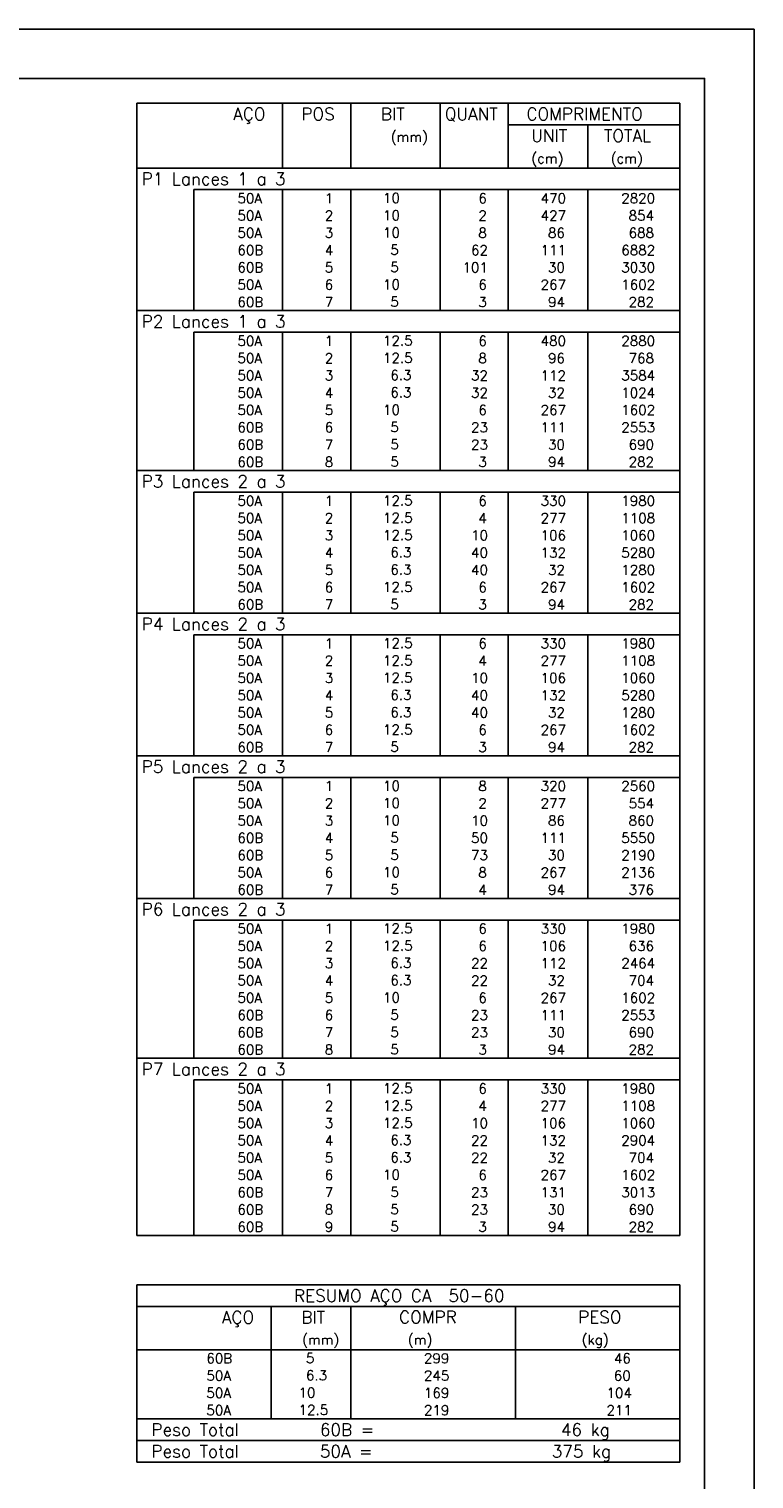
# Model space of a CAD drawing. Extents: x 0 to 84.1, y 0 to 59.4.
# Tile 6 of 6: x 69.4 to 84.1, y 30 to 59.4. Entities that reach past the tile are written whole.
import ezdxf

# ---------------------------------------------------------------- set-up
doc = ezdxf.new("R2010")
doc.units = 0
doc.header["$MEASUREMENT"] = 0
doc.layers.add('2', color=2, linetype='CONTINUOUS')
doc.styles.get("Standard").update_dxf_attribs({"font": 'ROMANS.SHX'})

msp = doc.modelspace()

# ---------------------------------------------------------------- linework, layer by layer
at = {"layer": '2', "linetype": 'Continuous'}
for p, q in [((84.100006, 59.400002), (0, 59.400002)), ((84.100006, 0), (84.100006, 59.400002)), ((71.6, 57.897504), (71.6, 56.585004)), ((71.6, 57.897504), (82.6, 57.897504)), ((74.55, 56.585004), (74.55, 57.897504)), ((75.93, 56.585004), (75.93, 57.897504)), ((77.74, 56.585004), (77.74, 57.897504)), ((79.12, 56.585004), (79.12, 57.897504)), ((82.6, 57.897504), (82.6, 56.585004)), ((79.12, 57.460004), (82.6, 57.460004)), ((80.73, 56.585004), (80.73, 57.460004)), ((71.6, 56.585004), (82.6, 56.585004)), ((71.6, 56.147504), (71.6, 56.585004)), ((71.6, 56.585004), (82.6, 56.585004)), ((82.6, 56.147504), (82.6, 56.585004)), ((71.6, 55.797504), (71.6, 56.147504)), ((82.6, 56.147504), (72.75, 56.147504)), ((72.75, 56.147504), (72.75, 55.797504)), ((74.55, 56.147504), (74.55, 55.797504)), ((75.93, 56.147504), (75.93, 55.797504)), ((77.74, 56.147504), (77.74, 55.797504)), ((79.12, 56.147504), (79.12, 55.797504)), ((80.73, 56.147504), (80.73, 55.797504)), ((82.6, 55.797504), (82.6, 56.147504)), ((71.6, 55.447504), (71.6, 55.797504)), ((72.75, 55.797504), (72.75, 55.447504)), ((74.55, 55.797504), (74.55, 55.447504)), ((75.93, 55.797504), (75.93, 55.447504)), ((77.74, 55.797504), (77.74, 55.447504)), ((79.12, 55.797504), (79.12, 55.447504)), ((80.73, 55.797504), (80.73, 55.447504)), ((82.6, 55.447504), (82.6, 55.797504)), ((71.6, 55.097504), (71.6, 55.447504)), ((72.75, 55.447504), (72.75, 55.097504)), ((74.55, 55.447504), (74.55, 55.097504)), ((75.93, 55.447504), (75.93, 55.097504)), ((77.74, 55.447504), (77.74, 55.097504)), ((79.12, 55.447504), (79.12, 55.097504)), ((80.73, 55.447504), (80.73, 55.097504)), ((82.6, 55.097504), (82.6, 55.447504)), ((71.6, 54.747504), (71.6, 55.097504)), ((72.75, 55.097504), (72.75, 54.747504)), ((74.55, 55.097504), (74.55, 54.747504)), ((75.93, 55.097504), (75.93, 54.747504)), ((77.74, 55.097504), (77.74, 54.747504)), ((79.12, 55.097504), (79.12, 54.747504)), ((80.73, 55.097504), (80.73, 54.747504)), ((82.6, 54.747504), (82.6, 55.097504)), ((71.6, 54.397504), (71.6, 54.747504)), ((72.75, 54.747504), (72.75, 54.397504)), ((74.55, 54.747504), (74.55, 54.397504)), ((75.93, 54.747504), (75.93, 54.397504)), ((77.74, 54.747504), (77.74, 54.397504)), ((79.12, 54.747504), (79.12, 54.397504)), ((80.73, 54.747504), (80.73, 54.397504)), ((82.6, 54.397504), (82.6, 54.747504)), ((71.6, 54.047504), (71.6, 54.397504)), ((72.75, 54.397504), (72.75, 54.047504)), ((74.55, 54.397504), (74.55, 54.047504)), ((75.93, 54.397504), (75.93, 54.047504)), ((77.74, 54.397504), (77.74, 54.047504)), ((79.12, 54.397504), (79.12, 54.047504)), ((80.73, 54.397504), (80.73, 54.047504)), ((82.6, 54.047504), (82.6, 54.397504)), ((71.6, 53.697504), (71.6, 54.047504)), ((72.75, 54.047504), (72.75, 53.697504)), ((74.55, 54.047504), (74.55, 53.697504)), ((75.93, 54.047504), (75.93, 53.697504)), ((77.74, 54.047504), (77.74, 53.697504)), ((79.12, 54.047504), (79.12, 53.697504)), ((80.73, 54.047504), (80.73, 53.697504)), ((82.6, 53.697504), (82.6, 54.047504)), ((71.6, 53.260004), (71.6, 53.697504)), ((71.6, 53.697504), (82.6, 53.697504)), ((82.6, 53.260004), (82.6, 53.697504)), ((71.6, 52.910004), (71.6, 53.260004)), ((82.6, 53.260004), (72.75, 53.260004)), ((72.75, 53.260004), (72.75, 52.910004)), ((74.55, 53.260004), (74.55, 52.910004)), ((75.93, 53.260004), (75.93, 52.910004)), ((77.74, 53.260004), (77.74, 52.910004)), ((79.12, 53.260004), (79.12, 52.910004)), ((80.73, 53.260004), (80.73, 52.910004)), ((82.6, 52.910004), (82.6, 53.260004)), ((71.6, 52.560004), (71.6, 52.910004)), ((72.75, 52.910004), (72.75, 52.560004)), ((74.55, 52.910004), (74.55, 52.560004)), ((75.93, 52.910004), (75.93, 52.560004)), ((77.74, 52.910004), (77.74, 52.560004)), ((79.12, 52.910004), (79.12, 52.560004)), ((80.73, 52.910004), (80.73, 52.560004)), ((82.6, 52.560004), (82.6, 52.910004)), ((71.6, 52.210004), (71.6, 52.560004)), ((72.75, 52.560004), (72.75, 52.210004)), ((74.55, 52.560004), (74.55, 52.210004)), ((75.93, 52.560004), (75.93, 52.210004)), ((77.74, 52.560004), (77.74, 52.210004)), ((79.12, 52.560004), (79.12, 52.210004)), ((80.73, 52.560004), (80.73, 52.210004)), ((82.6, 52.210004), (82.6, 52.560004)), ((71.6, 51.860005), (71.6, 52.210004)), ((72.75, 52.210004), (72.75, 51.860005)), ((74.55, 52.210004), (74.55, 51.860005)), ((75.93, 52.210004), (75.93, 51.860005)), ((77.74, 52.210004), (77.74, 51.860005)), ((79.12, 52.210004), (79.12, 51.860005)), ((80.73, 52.210004), (80.73, 51.860005)), ((82.6, 51.860005), (82.6, 52.210004)), ((71.6, 51.510005), (71.6, 51.860005)), ((72.75, 51.860005), (72.75, 51.510005)), ((74.55, 51.860005), (74.55, 51.510005)), ((75.93, 51.860005), (75.93, 51.510005)), ((77.74, 51.860005), (77.74, 51.510005)), ((79.12, 51.860005), (79.12, 51.510005)), ((80.73, 51.860005), (80.73, 51.510005)), ((82.6, 51.510005), (82.6, 51.860005)), ((71.6, 51.160005), (71.6, 51.510005)), ((72.75, 51.510005), (72.75, 51.160005)), ((74.55, 51.510005), (74.55, 51.160005)), ((75.93, 51.510005), (75.93, 51.160005)), ((77.74, 51.510005), (77.74, 51.160005)), ((79.12, 51.510005), (79.12, 51.160005)), ((80.73, 51.510005), (80.73, 51.160005)), ((82.6, 51.160005), (82.6, 51.510005)), ((71.6, 50.810005), (71.6, 51.160005)), ((72.75, 51.160005), (72.75, 50.810005)), ((74.55, 51.160005), (74.55, 50.810005)), ((75.93, 51.160005), (75.93, 50.810005)), ((77.74, 51.160005), (77.74, 50.810005)), ((79.12, 51.160005), (79.12, 50.810005)), ((80.73, 51.160005), (80.73, 50.810005)), ((82.6, 50.810005), (82.6, 51.160005)), ((71.6, 50.460005), (71.6, 50.810005)), ((72.75, 50.810005), (72.75, 50.460005)), ((74.55, 50.810005), (74.55, 50.460005)), ((75.93, 50.810005), (75.93, 50.460005)), ((77.74, 50.810005), (77.74, 50.460005)), ((79.12, 50.810005), (79.12, 50.460005)), ((80.73, 50.810005), (80.73, 50.460005)), ((82.6, 50.460005), (82.6, 50.810005)), ((71.6, 50.022505), (71.6, 50.460005)), ((71.6, 50.460005), (82.6, 50.460005)), ((82.6, 50.022505), (82.6, 50.460005)), ((71.6, 49.672505), (71.6, 50.022505)), ((82.6, 50.022505), (72.75, 50.022505)), ((72.75, 50.022505), (72.75, 49.672505)), ((74.55, 50.022505), (74.55, 49.672505)), ((75.93, 50.022505), (75.93, 49.672505)), ((77.74, 50.022505), (77.74, 49.672505)), ((79.12, 50.022505), (79.12, 49.672505)), ((80.73, 50.022505), (80.73, 49.672505)), ((82.6, 49.672505), (82.6, 50.022505)), ((71.6, 49.322505), (71.6, 49.672505)), ((72.75, 49.672505), (72.75, 49.322505)), ((74.55, 49.672505), (74.55, 49.322505)), ((75.93, 49.672505), (75.93, 49.322505)), ((77.74, 49.672505), (77.74, 49.322505)), ((79.12, 49.672505), (79.12, 49.322505)), ((80.73, 49.672505), (80.73, 49.322505)), ((82.6, 49.322505), (82.6, 49.672505)), ((71.6, 48.972505), (71.6, 49.322505)), ((72.75, 49.322505), (72.75, 48.972505)), ((74.55, 49.322505), (74.55, 48.972505)), ((75.93, 49.322505), (75.93, 48.972505)), ((77.74, 49.322505), (77.74, 48.972505)), ((79.12, 49.322505), (79.12, 48.972505)), ((80.73, 49.322505), (80.73, 48.972505)), ((82.6, 48.972505), (82.6, 49.322505)), ((71.6, 48.622505), (71.6, 48.972505)), ((72.75, 48.972505), (72.75, 48.622505)), ((74.55, 48.972505), (74.55, 48.622505)), ((75.93, 48.972505), (75.93, 48.622505)), ((77.74, 48.972505), (77.74, 48.622505)), ((79.12, 48.972505), (79.12, 48.622505)), ((80.73, 48.972505), (80.73, 48.622505)), ((82.6, 48.622505), (82.6, 48.972505)), ((71.6, 48.272505), (71.6, 48.622505)), ((72.75, 48.622505), (72.75, 48.272505)), ((74.55, 48.622505), (74.55, 48.272505)), ((75.93, 48.622505), (75.93, 48.272505)), ((77.74, 48.622505), (77.74, 48.272505)), ((79.12, 48.622505), (79.12, 48.272505)), ((80.73, 48.622505), (80.73, 48.272505)), ((82.6, 48.272505), (82.6, 48.622505)), ((71.6, 47.922506), (71.6, 48.272505)), ((72.75, 48.272505), (72.75, 47.922506)), ((74.55, 48.272505), (74.55, 47.922506)), ((75.93, 48.272505), (75.93, 47.922506)), ((77.74, 48.272505), (77.74, 47.922506)), ((79.12, 48.272505), (79.12, 47.922506)), ((80.73, 48.272505), (80.73, 47.922506)), ((82.6, 47.922506), (82.6, 48.272505)), ((71.6, 47.572506), (71.6, 47.922506)), ((72.75, 47.922506), (72.75, 47.572506)), ((74.55, 47.922506), (74.55, 47.572506)), ((75.93, 47.922506), (75.93, 47.572506)), ((77.74, 47.922506), (77.74, 47.572506)), ((79.12, 47.922506), (79.12, 47.572506)), ((80.73, 47.922506), (80.73, 47.572506)), ((82.6, 47.572506), (82.6, 47.922506)), ((71.6, 47.135006), (71.6, 47.572506)), ((71.6, 47.572506), (82.6, 47.572506)), ((82.6, 47.135006), (82.6, 47.572506)), ((71.6, 46.785006), (71.6, 47.135006)), ((82.6, 47.135006), (72.75, 47.135006)), ((72.75, 47.135006), (72.75, 46.785006)), ((74.55, 47.135006), (74.55, 46.785006)), ((75.93, 47.135006), (75.93, 46.785006)), ((77.74, 47.135006), (77.74, 46.785006)), ((79.12, 47.135006), (79.12, 46.785006)), ((80.73, 47.135006), (80.73, 46.785006)), ((82.6, 46.785006), (82.6, 47.135006)), ((71.6, 46.435006), (71.6, 46.785006)), ((72.75, 46.785006), (72.75, 46.435006)), ((74.55, 46.785006), (74.55, 46.435006)), ((75.93, 46.785006), (75.93, 46.435006)), ((77.74, 46.785006), (77.74, 46.435006)), ((79.12, 46.785006), (79.12, 46.435006)), ((80.73, 46.785006), (80.73, 46.435006)), ((82.6, 46.435006), (82.6, 46.785006)), ((71.6, 46.085006), (71.6, 46.435006)), ((72.75, 46.435006), (72.75, 46.085006)), ((74.55, 46.435006), (74.55, 46.085006)), ((75.93, 46.435006), (75.93, 46.085006)), ((77.74, 46.435006), (77.74, 46.085006)), ((79.12, 46.435006), (79.12, 46.085006)), ((80.73, 46.435006), (80.73, 46.085006)), ((82.6, 46.085006), (82.6, 46.435006)), ((71.6, 45.735006), (71.6, 46.085006)), ((72.75, 46.085006), (72.75, 45.735006)), ((74.55, 46.085006), (74.55, 45.735006)), ((75.93, 46.085006), (75.93, 45.735006)), ((77.74, 46.085006), (77.74, 45.735006)), ((79.12, 46.085006), (79.12, 45.735006)), ((80.73, 46.085006), (80.73, 45.735006)), ((82.6, 45.735006), (82.6, 46.085006)), ((71.6, 45.385006), (71.6, 45.735006)), ((72.75, 45.735006), (72.75, 45.385006)), ((74.55, 45.735006), (74.55, 45.385006)), ((75.93, 45.735006), (75.93, 45.385006)), ((77.74, 45.735006), (77.74, 45.385006)), ((79.12, 45.735006), (79.12, 45.385006)), ((80.73, 45.735006), (80.73, 45.385006)), ((82.6, 45.385006), (82.6, 45.735006)), ((71.6, 45.035006), (71.6, 45.385006)), ((72.75, 45.385006), (72.75, 45.035006)), ((74.55, 45.385006), (74.55, 45.035006)), ((75.93, 45.385006), (75.93, 45.035006)), ((77.74, 45.385006), (77.74, 45.035006)), ((79.12, 45.385006), (79.12, 45.035006)), ((80.73, 45.385006), (80.73, 45.035006)), ((82.6, 45.035006), (82.6, 45.385006)), ((71.6, 44.685006), (71.6, 45.035006)), ((72.75, 45.035006), (72.75, 44.685006)), ((74.55, 45.035006), (74.55, 44.685006)), ((75.93, 45.035006), (75.93, 44.685006)), ((77.74, 45.035006), (77.74, 44.685006)), ((79.12, 45.035006), (79.12, 44.685006)), ((80.73, 45.035006), (80.73, 44.685006)), ((82.6, 44.685006), (82.6, 45.035006)), ((71.6, 44.247506), (71.6, 44.685006)), ((71.6, 44.685006), (82.6, 44.685006)), ((82.6, 44.247506), (82.6, 44.685006)), ((71.6, 43.897506), (71.6, 44.247506)), ((82.6, 44.247506), (72.75, 44.247506)), ((72.75, 44.247506), (72.75, 43.897506)), ((74.55, 44.247506), (74.55, 43.897506)), ((75.93, 44.247506), (75.93, 43.897506)), ((77.74, 44.247506), (77.74, 43.897506)), ((79.12, 44.247506), (79.12, 43.897506)), ((80.73, 44.247506), (80.73, 43.897506)), ((82.6, 43.897506), (82.6, 44.247506)), ((71.6, 43.547506), (71.6, 43.897506)), ((72.75, 43.897506), (72.75, 43.547506)), ((74.55, 43.897506), (74.55, 43.547506)), ((75.93, 43.897506), (75.93, 43.547506)), ((77.74, 43.897506), (77.74, 43.547506)), ((79.12, 43.897506), (79.12, 43.547506)), ((80.73, 43.897506), (80.73, 43.547506)), ((82.6, 43.547506), (82.6, 43.897506)), ((71.6, 43.197507), (71.6, 43.547506)), ((72.75, 43.547506), (72.75, 43.197507)), ((74.55, 43.547506), (74.55, 43.197507)), ((75.93, 43.547506), (75.93, 43.197507)), ((77.74, 43.547506), (77.74, 43.197507)), ((79.12, 43.547506), (79.12, 43.197507)), ((80.73, 43.547506), (80.73, 43.197507)), ((82.6, 43.197507), (82.6, 43.547506)), ((71.6, 42.847507), (71.6, 43.197507)), ((72.75, 43.197507), (72.75, 42.847507)), ((74.55, 43.197507), (74.55, 42.847507)), ((75.93, 43.197507), (75.93, 42.847507)), ((77.74, 43.197507), (77.74, 42.847507)), ((79.12, 43.197507), (79.12, 42.847507)), ((80.73, 43.197507), (80.73, 42.847507)), ((82.6, 42.847507), (82.6, 43.197507)), ((71.6, 42.497507), (71.6, 42.847507)), ((72.75, 42.847507), (72.75, 42.497507)), ((74.55, 42.847507), (74.55, 42.497507)), ((75.93, 42.847507), (75.93, 42.497507)), ((77.74, 42.847507), (77.74, 42.497507)), ((79.12, 42.847507), (79.12, 42.497507)), ((80.73, 42.847507), (80.73, 42.497507)), ((82.6, 42.497507), (82.6, 42.847507)), ((71.6, 42.147507), (71.6, 42.497507)), ((72.75, 42.497507), (72.75, 42.147507)), ((74.55, 42.497507), (74.55, 42.147507)), ((75.93, 42.497507), (75.93, 42.147507)), ((77.74, 42.497507), (77.74, 42.147507)), ((79.12, 42.497507), (79.12, 42.147507)), ((80.73, 42.497507), (80.73, 42.147507)), ((82.6, 42.147507), (82.6, 42.497507)), ((71.6, 41.797507), (71.6, 42.147507)), ((72.75, 42.147507), (72.75, 41.797507)), ((74.55, 42.147507), (74.55, 41.797507)), ((75.93, 42.147507), (75.93, 41.797507)), ((77.74, 42.147507), (77.74, 41.797507)), ((79.12, 42.147507), (79.12, 41.797507)), ((80.73, 42.147507), (80.73, 41.797507)), ((82.6, 41.797507), (82.6, 42.147507)), ((71.6, 41.360007), (71.6, 41.797507)), ((71.6, 41.797507), (82.6, 41.797507)), ((82.6, 41.360007), (82.6, 41.797507)), ((71.6, 41.010007), (71.6, 41.360007)), ((82.6, 41.360007), (72.75, 41.360007)), ((72.75, 41.360007), (72.75, 41.010007)), ((74.55, 41.360007), (74.55, 41.010007)), ((75.93, 41.360007), (75.93, 41.010007)), ((77.74, 41.360007), (77.74, 41.010007)), ((79.12, 41.360007), (79.12, 41.010007)), ((80.73, 41.360007), (80.73, 41.010007)), ((82.6, 41.010007), (82.6, 41.360007)), ((71.6, 40.660007), (71.6, 41.010007)), ((72.75, 41.010007), (72.75, 40.660007)), ((74.55, 41.010007), (74.55, 40.660007)), ((75.93, 41.010007), (75.93, 40.660007)), ((77.74, 41.010007), (77.74, 40.660007)), ((79.12, 41.010007), (79.12, 40.660007)), ((80.73, 41.010007), (80.73, 40.660007)), ((82.6, 40.660007), (82.6, 41.010007)), ((71.6, 40.310007), (71.6, 40.660007)), ((72.75, 40.660007), (72.75, 40.310007)), ((74.55, 40.660007), (74.55, 40.310007)), ((75.93, 40.660007), (75.93, 40.310007)), ((77.74, 40.660007), (77.74, 40.310007)), ((79.12, 40.660007), (79.12, 40.310007)), ((80.73, 40.660007), (80.73, 40.310007)), ((82.6, 40.310007), (82.6, 40.660007)), ((71.6, 39.960007), (71.6, 40.310007)), ((72.75, 40.310007), (72.75, 39.960007)), ((74.55, 40.310007), (74.55, 39.960007)), ((75.93, 40.310007), (75.93, 39.960007)), ((77.74, 40.310007), (77.74, 39.960007)), ((79.12, 40.310007), (79.12, 39.960007)), ((80.73, 40.310007), (80.73, 39.960007)), ((82.6, 39.960007), (82.6, 40.310007)), ((71.6, 39.610007), (71.6, 39.960007)), ((72.75, 39.960007), (72.75, 39.610007)), ((74.55, 39.960007), (74.55, 39.610007)), ((75.93, 39.960007), (75.93, 39.610007)), ((77.74, 39.960007), (77.74, 39.610007)), ((79.12, 39.960007), (79.12, 39.610007)), ((80.73, 39.960007), (80.73, 39.610007)), ((82.6, 39.610007), (82.6, 39.960007)), ((71.6, 39.260008), (71.6, 39.610007)), ((72.75, 39.610007), (72.75, 39.260008)), ((74.55, 39.610007), (74.55, 39.260008)), ((75.93, 39.610007), (75.93, 39.260008)), ((77.74, 39.610007), (77.74, 39.260008)), ((79.12, 39.610007), (79.12, 39.260008)), ((80.73, 39.610007), (80.73, 39.260008)), ((82.6, 39.260008), (82.6, 39.610007)), ((71.6, 38.910008), (71.6, 39.260008)), ((72.75, 39.260008), (72.75, 38.910008)), ((74.55, 39.260008), (74.55, 38.910008)), ((75.93, 39.260008), (75.93, 38.910008)), ((77.74, 39.260008), (77.74, 38.910008)), ((79.12, 39.260008), (79.12, 38.910008)), ((80.73, 39.260008), (80.73, 38.910008)), ((82.6, 38.910008), (82.6, 39.260008)), ((71.6, 38.560008), (71.6, 38.910008)), ((72.75, 38.910008), (72.75, 38.560008)), ((74.55, 38.910008), (74.55, 38.560008)), ((75.93, 38.910008), (75.93, 38.560008)), ((77.74, 38.910008), (77.74, 38.560008)), ((79.12, 38.910008), (79.12, 38.560008)), ((80.73, 38.910008), (80.73, 38.560008)), ((82.6, 38.560008), (82.6, 38.910008)), ((71.6, 38.122508), (71.6, 38.560008)), ((71.6, 38.560008), (82.6, 38.560008)), ((82.6, 38.122508), (82.6, 38.560008)), ((71.6, 37.772508), (71.6, 38.122508)), ((82.6, 38.122508), (72.75, 38.122508)), ((72.75, 38.122508), (72.75, 37.772508)), ((74.55, 38.122508), (74.55, 37.772508)), ((75.93, 38.122508), (75.93, 37.772508)), ((77.74, 38.122508), (77.74, 37.772508)), ((79.12, 38.122508), (79.12, 37.772508)), ((80.73, 38.122508), (80.73, 37.772508)), ((82.6, 37.772508), (82.6, 38.122508)), ((71.6, 37.422508), (71.6, 37.772508)), ((72.75, 37.772508), (72.75, 37.422508)), ((74.55, 37.772508), (74.55, 37.422508)), ((75.93, 37.772508), (75.93, 37.422508)), ((77.74, 37.772508), (77.74, 37.422508)), ((79.12, 37.772508), (79.12, 37.422508)), ((80.73, 37.772508), (80.73, 37.422508)), ((82.6, 37.422508), (82.6, 37.772508)), ((71.6, 37.072508), (71.6, 37.422508)), ((72.75, 37.422508), (72.75, 37.072508)), ((74.55, 37.422508), (74.55, 37.072508)), ((75.93, 37.422508), (75.93, 37.072508)), ((77.74, 37.422508), (77.74, 37.072508)), ((79.12, 37.422508), (79.12, 37.072508)), ((80.73, 37.422508), (80.73, 37.072508)), ((82.6, 37.072508), (82.6, 37.422508)), ((71.6, 36.722508), (71.6, 37.072508)), ((72.75, 37.072508), (72.75, 36.722508)), ((74.55, 37.072508), (74.55, 36.722508)), ((75.93, 37.072508), (75.93, 36.722508)), ((77.74, 37.072508), (77.74, 36.722508)), ((79.12, 37.072508), (79.12, 36.722508)), ((80.73, 37.072508), (80.73, 36.722508)), ((82.6, 36.722508), (82.6, 37.072508)), ((71.6, 36.372508), (71.6, 36.722508)), ((72.75, 36.722508), (72.75, 36.372508)), ((74.55, 36.722508), (74.55, 36.372508)), ((75.93, 36.722508), (75.93, 36.372508)), ((77.74, 36.722508), (77.74, 36.372508)), ((79.12, 36.722508), (79.12, 36.372508)), ((80.73, 36.722508), (80.73, 36.372508)), ((82.6, 36.372508), (82.6, 36.722508)), ((71.6, 36.022508), (71.6, 36.372508)), ((72.75, 36.372508), (72.75, 36.022508)), ((74.55, 36.372508), (74.55, 36.022508)), ((75.93, 36.372508), (75.93, 36.022508)), ((77.74, 36.372508), (77.74, 36.022508)), ((79.12, 36.372508), (79.12, 36.022508)), ((80.73, 36.372508), (80.73, 36.022508)), ((82.6, 36.022508), (82.6, 36.372508)), ((71.6, 35.672508), (71.6, 36.022508)), ((72.75, 36.022508), (72.75, 35.672508)), ((74.55, 36.022508), (74.55, 35.672508)), ((75.93, 36.022508), (75.93, 35.672508)), ((77.74, 36.022508), (77.74, 35.672508)), ((79.12, 36.022508), (79.12, 35.672508)), ((80.73, 36.022508), (80.73, 35.672508)), ((82.6, 35.672508), (82.6, 36.022508)), ((71.6, 35.322508), (71.6, 35.672508)), ((72.75, 35.672508), (72.75, 35.322508)), ((74.55, 35.672508), (74.55, 35.322508)), ((75.93, 35.672508), (75.93, 35.322508)), ((77.74, 35.672508), (77.74, 35.322508)), ((79.12, 35.672508), (79.12, 35.322508)), ((80.73, 35.672508), (80.73, 35.322508)), ((82.6, 35.322508), (82.6, 35.672508)), ((71.6, 34.972509), (71.6, 35.322508)), ((72.75, 35.322508), (72.75, 34.972509)), ((74.55, 35.322508), (74.55, 34.972509)), ((75.93, 35.322508), (75.93, 34.972509)), ((77.74, 35.322508), (77.74, 34.972509)), ((79.12, 35.322508), (79.12, 34.972509)), ((80.73, 35.322508), (80.73, 34.972509)), ((82.6, 34.972509), (82.6, 35.322508)), ((71.6, 34.972509), (82.6, 34.972509)), ((71.6, 33.972509), (71.6, 32.660009)), ((71.6, 33.972509), (82.6, 33.972509)), ((82.6, 33.972509), (82.6, 32.660009)), ((71.6, 33.535009), (82.6, 33.535009)), ((74.32, 32.660009), (74.32, 33.535009)), ((75.93, 32.660009), (75.93, 33.535009)), ((79.265, 32.660009), (79.265, 33.535009)), ((71.6, 32.660009), (82.6, 32.660009)), ((71.6, 32.310008), (71.6, 32.660009)), ((74.32, 32.660009), (74.32, 32.310009)), ((75.93, 32.310008), (75.93, 32.660009)), ((79.265, 32.660009), (79.265, 32.310008)), ((82.6, 32.310008), (82.6, 32.660009)), ((71.6, 31.960008), (71.6, 32.310008)), ((74.32, 32.310008), (74.32, 31.960008)), ((75.93, 31.960008), (75.93, 32.310008)), ((79.265, 32.310008), (79.265, 31.960008)), ((82.6, 31.960008), (82.6, 32.310008)), ((71.6, 31.610007), (71.6, 31.960008)), ((74.32, 31.960008), (74.32, 31.610008)), ((75.93, 31.610007), (75.93, 31.960008)), ((79.265, 31.960008), (79.265, 31.610007)), ((82.6, 31.610007), (82.6, 31.960008)), ((71.6, 31.260007), (71.6, 31.610007)), ((74.32, 31.610007), (74.32, 31.260008)), ((75.93, 31.260007), (75.93, 31.610007)), ((79.265, 31.610007), (79.265, 31.260007)), ((82.6, 31.260007), (82.6, 31.610007)), ((71.6, 31.260007), (82.6, 31.260007)), ((71.6, 30.822507), (71.6, 31.260007)), ((71.6, 31.260007), (82.6, 31.260007)), ((82.6, 30.822507), (82.6, 31.260007)), ((82.6, 30.822507), (71.6, 30.822507)), ((71.6, 30.385007), (71.6, 30.822507)), ((71.6, 30.822507), (82.6, 30.822507)), ((82.6, 30.385007), (82.6, 30.822507)), ((82.6, 30.385007), (71.6, 30.385007)), ((71.6, 30.385007), (82.6, 30.385007))]:
    msp.add_line(p, q, dxfattribs=at)
msp.add_lwpolyline([(83.100006, 1), (2.5, 1), (2.5, 58.400002), (83.100006, 58.400002), (83.100006, 1)], dxfattribs=at)

# ---------------------------------------------------------------- texts
for s, height, p in [('AÇO', 0.25, (73.54958, 57.553754)), ('POS', 0.25, (74.93, 57.553754)), ('BIT', 0.25, (76.54, 57.553754)), ('QUANT', 0.25, (77.836489, 57.553754)), ('COMPRIMENTO', 0.25, (79.489469, 57.553754)), ('(mm)', 0.2, (76.74, 57.116254)), ('UNIT', 0.25, (79.586854, 57.116254)), ('TOTAL', 0.25, (81.059307, 57.116254)), ('(cm)', 0.2, (79.586854, 56.678754)), ('(cm)', 0.2, (81.196854, 56.678754)), ('P1 Lances 1 a 3', 0.25, (71.695798, 56.241254)), ('     50A', 0.2, (72.889661, 55.872503)), ('   10  ', 0.2, (76.136543, 55.878547)), ('    6', 0.2, (77.92, 55.872503)), ('   470', 0.2, (79.33, 55.872503)), ('   2820', 0.2, (80.963622, 55.872503)), ('  1', 0.2, (75.13, 55.872503)), ('     50A', 0.2, (72.889661, 55.522504)), ('  2', 0.2, (75.13, 55.522504)), ('   10  ', 0.2, (76.136543, 55.528547)), ('    2', 0.2, (77.92, 55.522504)), ('   427', 0.2, (79.33, 55.522504)), ('    854', 0.2, (80.963622, 55.522504)), ('     50A', 0.2, (72.889661, 55.172504)), ('  3', 0.2, (75.13, 55.172504)), ('   10  ', 0.2, (76.136543, 55.178548)), ('    8', 0.2, (77.92, 55.172504)), ('    86', 0.2, (79.33, 55.172504)), ('    688', 0.2, (80.963622, 55.172504)), ('     60B', 0.2, (72.889661, 54.822504)), ('  4', 0.2, (75.13, 54.822504)), ('    5  ', 0.2, (76.136543, 54.828548)), ('   62', 0.2, (77.92, 54.822504)), ('   111', 0.2, (79.33, 54.822504)), ('   6882', 0.2, (80.963622, 54.822504)), ('     60B', 0.2, (72.889661, 54.472504)), ('  5', 0.2, (75.13, 54.472504)), ('    5  ', 0.2, (76.136543, 54.478548)), ('  101', 0.2, (77.92, 54.472504)), ('    30', 0.2, (79.33, 54.472504)), ('   3030', 0.2, (80.963622, 54.472504)), ('     50A', 0.2, (72.889661, 54.122504)), ('  6', 0.2, (75.13, 54.122504)), ('   10  ', 0.2, (76.136543, 54.128548)), ('    6', 0.2, (77.92, 54.122504)), ('   267', 0.2, (79.33, 54.122504)), ('   1602', 0.2, (80.963622, 54.122504)), ('     60B', 0.2, (72.889661, 53.772504)), ('  7', 0.2, (75.13, 53.772504)), ('    5  ', 0.2, (76.136543, 53.778548)), ('    3', 0.2, (77.92, 53.772504)), ('    94', 0.2, (79.33, 53.772504)), ('    282', 0.2, (80.963622, 53.772504)), ('P2 Lances 1 a 3', 0.25, (71.695798, 53.353754)), ('     50A', 0.2, (72.889661, 52.985004)), ('  1', 0.2, (75.13, 52.985004)), ('   12.5', 0.2, (76.136543, 52.991048)), ('    6', 0.2, (77.92, 52.985004)), ('   480', 0.2, (79.33, 52.985004)), ('   2880', 0.2, (80.963622, 52.985004)), ('   12.5', 0.2, (76.136543, 52.641048)), ('     50A', 0.2, (72.889661, 52.635004)), ('  2', 0.2, (75.13, 52.635004)), ('    8', 0.2, (77.92, 52.635004)), ('    96', 0.2, (79.33, 52.635004)), ('    768', 0.2, (80.963622, 52.635004)), ('     50A', 0.2, (72.889661, 52.285004)), ('  3', 0.2, (75.13, 52.285004)), ('    6.3', 0.2, (76.136543, 52.291048)), ('   32', 0.2, (77.92, 52.285004)), ('   112', 0.2, (79.33, 52.285004)), ('   3584', 0.2, (80.963622, 52.285004)), ('     50A', 0.2, (72.889661, 51.935004)), ('  4', 0.2, (75.13, 51.935004)), ('    6.3', 0.2, (76.136543, 51.941048)), ('   32', 0.2, (77.92, 51.935004)), ('    32', 0.2, (79.33, 51.935004)), ('   1024', 0.2, (80.963622, 51.935004)), ('     50A', 0.2, (72.889661, 51.585004)), ('  5', 0.2, (75.13, 51.585004)), ('   10  ', 0.2, (76.136543, 51.591048)), ('    6', 0.2, (77.92, 51.585004)), ('   267', 0.2, (79.33, 51.585004)), ('   1602', 0.2, (80.963622, 51.585004)), ('     60B', 0.2, (72.889661, 51.235005)), ('  6', 0.2, (75.13, 51.235005)), ('    5  ', 0.2, (76.136543, 51.241048)), ('   23', 0.2, (77.92, 51.235005)), ('   111', 0.2, (79.33, 51.235005)), ('   2553', 0.2, (80.963622, 51.235005)), ('     60B', 0.2, (72.889661, 50.885005)), ('  7', 0.2, (75.13, 50.885005)), ('    5  ', 0.2, (76.136543, 50.891049)), ('   23', 0.2, (77.92, 50.885005)), ('    30', 0.2, (79.33, 50.885005)), ('    690', 0.2, (80.963622, 50.885005)), ('     60B', 0.2, (72.889661, 50.535005)), ('  8', 0.2, (75.13, 50.535005)), ('    5  ', 0.2, (76.136543, 50.541049)), ('    3', 0.2, (77.92, 50.535005)), ('    94', 0.2, (79.33, 50.535005)), ('    282', 0.2, (80.963622, 50.535005)), ('P3 Lances 2 a 3', 0.25, (71.695798, 50.116255)), ('     50A', 0.2, (72.889661, 49.747505)), ('  1', 0.2, (75.13, 49.747505)), ('   12.5', 0.2, (76.136543, 49.753549)), ('    6', 0.2, (77.92, 49.747505)), ('   330', 0.2, (79.33, 49.747505)), ('   1980', 0.2, (80.963622, 49.747505)), ('     50A', 0.2, (72.889661, 49.397505)), ('  2', 0.2, (75.13, 49.397505)), ('   12.5', 0.2, (76.136543, 49.403549)), ('    4', 0.2, (77.92, 49.397505)), ('   277', 0.2, (79.33, 49.397505)), ('   1108', 0.2, (80.963622, 49.397505)), ('     50A', 0.2, (72.889661, 49.047505)), ('  3', 0.2, (75.13, 49.047505)), ('   12.5', 0.2, (76.136543, 49.053549)), ('   10', 0.2, (77.92, 49.047505)), ('   106', 0.2, (79.33, 49.047505)), ('   1060', 0.2, (80.963622, 49.047505)), ('     50A', 0.2, (72.889661, 48.697505)), ('  4', 0.2, (75.13, 48.697505)), ('    6.3', 0.2, (76.136543, 48.703549)), ('   40', 0.2, (77.92, 48.697505)), ('   132', 0.2, (79.33, 48.697505)), ('   5280', 0.2, (80.963622, 48.697505)), ('     50A', 0.2, (72.889661, 48.347505)), ('  5', 0.2, (75.13, 48.347505)), ('    6.3', 0.2, (76.136543, 48.353549)), ('   40', 0.2, (77.92, 48.347505)), ('    32', 0.2, (79.33, 48.347505)), ('   1280', 0.2, (80.963622, 48.347505)), ('     50A', 0.2, (72.889661, 47.997505)), ('  6', 0.2, (75.13, 47.997505)), ('   12.5', 0.2, (76.136543, 48.003549)), ('    6', 0.2, (77.92, 47.997505)), ('   267', 0.2, (79.33, 47.997505)), ('   1602', 0.2, (80.963622, 47.997505)), ('    5  ', 0.2, (76.136543, 47.653549)), ('     60B', 0.2, (72.889661, 47.647505)), ('  7', 0.2, (75.13, 47.647505)), ('    3', 0.2, (77.92, 47.647505)), ('    94', 0.2, (79.33, 47.647505)), ('    282', 0.2, (80.963622, 47.647505)), ('P4 Lances 2 a 3', 0.25, (71.695798, 47.228756)), ('     50A', 0.2, (72.889661, 46.860006)), ('  1', 0.2, (75.13, 46.860006)), ('   12.5', 0.2, (76.136543, 46.866049)), ('    6', 0.2, (77.92, 46.860006)), ('   330', 0.2, (79.33, 46.860006)), ('   1980', 0.2, (80.963622, 46.860006)), ('     50A', 0.2, (72.889661, 46.510006)), ('  2', 0.2, (75.13, 46.510006)), ('   12.5', 0.2, (76.136543, 46.51605)), ('    4', 0.2, (77.92, 46.510006)), ('   277', 0.2, (79.33, 46.510006)), ('   1108', 0.2, (80.963622, 46.510006)), ('     50A', 0.2, (72.889661, 46.160006)), ('  3', 0.2, (75.13, 46.160006)), ('   12.5', 0.2, (76.136543, 46.16605)), ('   10', 0.2, (77.92, 46.160006)), ('   106', 0.2, (79.33, 46.160006)), ('   1060', 0.2, (80.963622, 46.160006)), ('     50A', 0.2, (72.889661, 45.810006)), ('  4', 0.2, (75.13, 45.810006)), ('    6.3', 0.2, (76.136543, 45.81605)), ('   40', 0.2, (77.92, 45.810006)), ('   132', 0.2, (79.33, 45.810006)), ('   5280', 0.2, (80.963622, 45.810006)), ('     50A', 0.2, (72.889661, 45.460006)), ('  5', 0.2, (75.13, 45.460006)), ('    6.3', 0.2, (76.136543, 45.46605)), ('   40', 0.2, (77.92, 45.460006)), ('    32', 0.2, (79.33, 45.460006)), ('   1280', 0.2, (80.963622, 45.460006)), ('     50A', 0.2, (72.889661, 45.110006)), ('  6', 0.2, (75.13, 45.110006)), ('   12.5', 0.2, (76.136543, 45.11605)), ('    6', 0.2, (77.92, 45.110006)), ('   267', 0.2, (79.33, 45.110006)), ('   1602', 0.2, (80.963622, 45.110006)), ('     60B', 0.2, (72.889661, 44.760006)), ('  7', 0.2, (75.13, 44.760006)), ('    5  ', 0.2, (76.136543, 44.76605)), ('    3', 0.2, (77.92, 44.760006)), ('    94', 0.2, (79.33, 44.760006)), ('    282', 0.2, (80.963622, 44.760006)), ('P5 Lances 2 a 3', 0.25, (71.695798, 44.341256)), ('     50A', 0.2, (72.889661, 43.972506)), ('  1', 0.2, (75.13, 43.972506)), ('   10  ', 0.2, (76.136543, 43.97855)), ('    8', 0.2, (77.92, 43.972506)), ('   320', 0.2, (79.33, 43.972506)), ('   2560', 0.2, (80.963622, 43.972506)), ('     50A', 0.2, (72.889661, 43.622506)), ('  2', 0.2, (75.13, 43.622506)), ('   10  ', 0.2, (76.136543, 43.62855)), ('    2', 0.2, (77.92, 43.622506)), ('   277', 0.2, (79.33, 43.622506)), ('    554', 0.2, (80.963622, 43.622506)), ('     50A', 0.2, (72.889661, 43.272506)), ('  3', 0.2, (75.13, 43.272506)), ('   10  ', 0.2, (76.136543, 43.27855)), ('   10', 0.2, (77.92, 43.272506)), ('    86', 0.2, (79.33, 43.272506)), ('    860', 0.2, (80.963622, 43.272506)), ('     60B', 0.2, (72.889661, 42.922506)), ('  4', 0.2, (75.13, 42.922506)), ('    5  ', 0.2, (76.136543, 42.92855)), ('   50', 0.2, (77.92, 42.922506)), ('   111', 0.2, (79.33, 42.922506)), ('   5550', 0.2, (80.963622, 42.922506)), ('     60B', 0.2, (72.889661, 42.572507)), ('  5', 0.2, (75.13, 42.572507)), ('    5  ', 0.2, (76.136543, 42.57855)), ('   73', 0.2, (77.92, 42.572507)), ('    30', 0.2, (79.33, 42.572507)), ('   2190', 0.2, (80.963622, 42.572507)), ('     50A', 0.2, (72.889661, 42.222507)), ('  6', 0.2, (75.13, 42.222507)), ('   10  ', 0.2, (76.136543, 42.228551)), ('    8', 0.2, (77.92, 42.222507)), ('   267', 0.2, (79.33, 42.222507)), ('   2136', 0.2, (80.963622, 42.222507)), ('     60B', 0.2, (72.889661, 41.872507)), ('  7', 0.2, (75.13, 41.872507)), ('    5  ', 0.2, (76.136543, 41.878551)), ('    4', 0.2, (77.92, 41.872507)), ('    94', 0.2, (79.33, 41.872507)), ('    376', 0.2, (80.963622, 41.872507)), ('P6 Lances 2 a 3', 0.25, (71.695798, 41.453757)), ('     50A', 0.2, (72.889661, 41.085007)), ('  1', 0.2, (75.13, 41.085007)), ('   12.5', 0.2, (76.136543, 41.091051)), ('    6', 0.2, (77.92, 41.085007)), ('   330', 0.2, (79.33, 41.085007)), ('   1980', 0.2, (80.963622, 41.085007)), ('     50A', 0.2, (72.889661, 40.735007)), ('  2', 0.2, (75.13, 40.735007)), ('   12.5', 0.2, (76.136543, 40.741051)), ('    6', 0.2, (77.92, 40.735007)), ('   106', 0.2, (79.33, 40.735007)), ('    636', 0.2, (80.963622, 40.735007)), ('     50A', 0.2, (72.889661, 40.385007)), ('  3', 0.2, (75.13, 40.385007)), ('    6.3', 0.2, (76.136543, 40.391051)), ('   22', 0.2, (77.92, 40.385007)), ('   112', 0.2, (79.33, 40.385007)), ('   2464', 0.2, (80.963622, 40.385007)), ('     50A', 0.2, (72.889661, 40.035007)), ('  4', 0.2, (75.13, 40.035007)), ('    6.3', 0.2, (76.136543, 40.041051)), ('   22', 0.2, (77.92, 40.035007)), ('    32', 0.2, (79.33, 40.035007)), ('    704', 0.2, (80.963622, 40.035007)), ('     50A', 0.2, (72.889661, 39.685007)), ('  5', 0.2, (75.13, 39.685007)), ('   10  ', 0.2, (76.136543, 39.691051)), ('    6', 0.2, (77.92, 39.685007)), ('   267', 0.2, (79.33, 39.685007)), ('   1602', 0.2, (80.963622, 39.685007)), ('     60B', 0.2, (72.889661, 39.335007)), ('  6', 0.2, (75.13, 39.335007)), ('    5  ', 0.2, (76.136543, 39.341051)), ('   23', 0.2, (77.92, 39.335007)), ('   111', 0.2, (79.33, 39.335007)), ('   2553', 0.2, (80.963622, 39.335007)), ('     60B', 0.2, (72.889661, 38.985007)), ('  7', 0.2, (75.13, 38.985007)), ('    5  ', 0.2, (76.136543, 38.991051)), ('   23', 0.2, (77.92, 38.985007)), ('    30', 0.2, (79.33, 38.985007)), ('    690', 0.2, (80.963622, 38.985007)), ('     60B', 0.2, (72.889661, 38.635008)), ('  8', 0.2, (75.13, 38.635008)), ('    5  ', 0.2, (76.136543, 38.641051)), ('    3', 0.2, (77.92, 38.635008)), ('    94', 0.2, (79.33, 38.635008)), ('    282', 0.2, (80.963622, 38.635008)), ('P7 Lances 2 a 3', 0.25, (71.695798, 38.216258)), ('     50A', 0.2, (72.889661, 37.847508)), ('  1', 0.2, (75.13, 37.847508)), ('   12.5', 0.2, (76.136543, 37.853552)), ('    6', 0.2, (77.92, 37.847508)), ('   330', 0.2, (79.33, 37.847508)), ('   1980', 0.2, (80.963622, 37.847508)), ('     50A', 0.2, (72.889661, 37.497508)), ('  2', 0.2, (75.13, 37.497508)), ('   12.5', 0.2, (76.136543, 37.503552)), ('    4', 0.2, (77.92, 37.497508)), ('   277', 0.2, (79.33, 37.497508)), ('   1108', 0.2, (80.963622, 37.497508)), ('     50A', 0.2, (72.889661, 37.147508)), ('  3', 0.2, (75.13, 37.147508)), ('   12.5', 0.2, (76.136543, 37.153552)), ('   10', 0.2, (77.92, 37.147508)), ('   106', 0.2, (79.33, 37.147508)), ('   1060', 0.2, (80.963622, 37.147508)), ('     50A', 0.2, (72.889661, 36.797508)), ('  4', 0.2, (75.13, 36.797508)), ('    6.3', 0.2, (76.136543, 36.803552)), ('   22', 0.2, (77.92, 36.797508)), ('   132', 0.2, (79.33, 36.797508)), ('   2904', 0.2, (80.963622, 36.797508)), ('     50A', 0.2, (72.889661, 36.447508)), ('  5', 0.2, (75.13, 36.447508)), ('    6.3', 0.2, (76.136543, 36.453552)), ('   22', 0.2, (77.92, 36.447508)), ('    32', 0.2, (79.33, 36.447508)), ('    704', 0.2, (80.963622, 36.447508)), ('     50A', 0.2, (72.889661, 36.097508)), ('  6', 0.2, (75.13, 36.097508)), ('   10  ', 0.2, (76.136543, 36.103552)), ('    6', 0.2, (77.92, 36.097508)), ('   267', 0.2, (79.33, 36.097508)), ('   1602', 0.2, (80.963622, 36.097508)), ('     60B', 0.2, (72.889661, 35.747508)), ('  7', 0.2, (75.13, 35.747508)), ('    5  ', 0.2, (76.136543, 35.753552)), ('   23', 0.2, (77.92, 35.747508)), ('   131', 0.2, (79.33, 35.747508)), ('   3013', 0.2, (80.963622, 35.747508)), ('     60B', 0.2, (72.889661, 35.397508)), ('  8', 0.2, (75.13, 35.397508)), ('    5  ', 0.2, (76.136543, 35.403552)), ('   23', 0.2, (77.92, 35.397508)), ('    30', 0.2, (79.33, 35.397508)), ('    690', 0.2, (80.963622, 35.397508)), ('     60B', 0.2, (72.889661, 35.047508)), ('  9', 0.2, (75.13, 35.047508)), ('    5  ', 0.2, (76.136543, 35.053552)), ('    3', 0.2, (77.92, 35.047508)), ('    94', 0.2, (79.33, 35.047508)), ('    282', 0.2, (80.963622, 35.047508)), ('RESUMO AÇO CA  50-60', 0.25, (74.780497, 33.628759)), ('AÇO', 0.25, (73.31958, 33.191259)), ('BIT', 0.25, (74.93, 33.191259)), ('COMPR', 0.25, (76.908841, 33.19486)), ('PESO', 0.25, (80.53784, 33.19486)), ('(mm)', 0.2, (74.943861, 32.763759)), ('(m)', 0.2, (77.086146, 32.763759)), ('(kg)', 0.2, (80.606442, 32.763759)), ('     60B', 0.2, (72.259661, 32.385008)), ('    5  ', 0.2, (74.426542, 32.391052)), ('     299', 0.2, (76.667658, 32.385009)), ('     46', 0.2, (80.515265, 32.385009)), ('     50A', 0.2, (72.259661, 32.035008)), ('    6.3', 0.2, (74.426542, 32.041052)), ('     245', 0.2, (76.667658, 32.035009)), ('     60', 0.2, (80.515265, 32.035009)), ('     50A', 0.2, (72.259661, 31.685008)), ('   10  ', 0.2, (74.426542, 31.691052)), ('     169', 0.2, (76.667658, 31.685008)), ('    104', 0.2, (80.515265, 31.685008)), ('     50A', 0.2, (72.259661, 31.335007)), ('   12.5', 0.2, (74.426542, 31.341051)), ('     219', 0.2, (76.667658, 31.335008)), ('    211', 0.2, (80.515265, 31.335008)), ('Peso Total        60B =', 0.25, (71.892829, 30.916257)), ('     46 kg', 0.25, (79.257004, 30.916257)), ('Peso Total        50A =', 0.25, (71.892829, 30.478757)), ('    375 kg', 0.25, (79.257004, 30.478757))]:
    msp.add_text(s, height=height, dxfattribs=at).set_placement(p)

doc.saveas('drawing.dxf')
